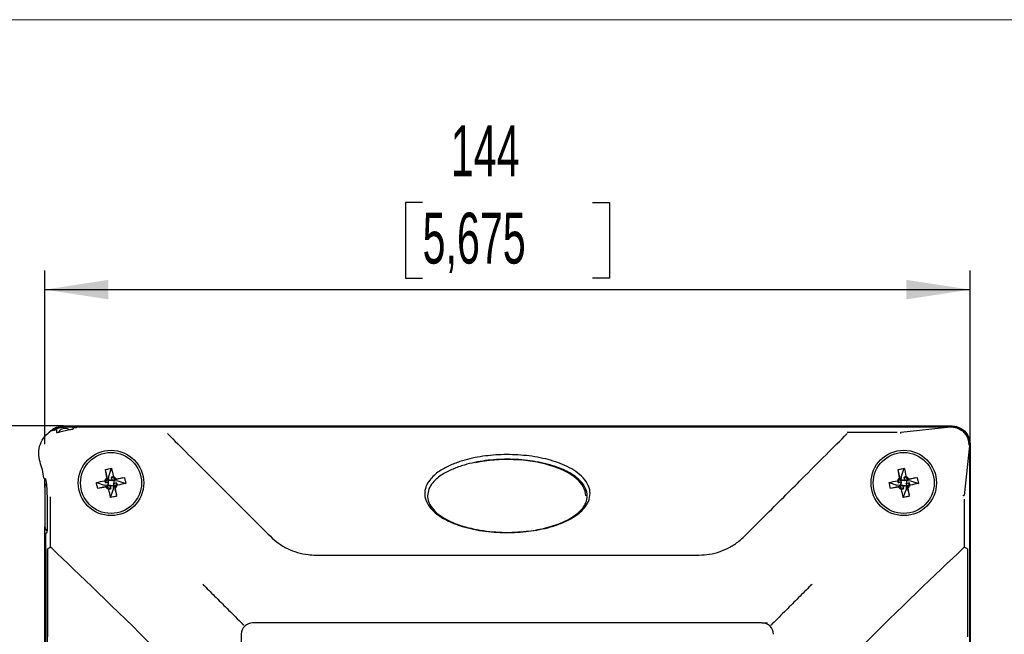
# Model space of a CAD drawing. Header units: millimetres. Extents: x 0 to 210, y 0 to 148.
# Tile 8 of 52: x 24 to 49, y 65 to 81. Entities that reach past the tile are written whole.
import ezdxf

# ---------------------------------------------------------------- set-up
doc = ezdxf.new("R2010")
doc.units = ezdxf.units.MM
doc.header["$LTSCALE"] = 0.5
doc.layers.add('FORMAT', color=7, linetype='Continuous')
doc.styles.add('SLDTEXTSTYLE0', font='TXT', dxfattribs={"width": 0.605})
doc.dimstyles.new('SLDDIMSTYLE1', dxfattribs={"dimtxt": 1.284159, "dimasz": 1.651, "dimexe": 0, "dimexo": 0.0625, "dimgap": 0.32104, "dimtad": 1, "dimdec": 0, "dimlfac": 6, "dimrnd": 1e-09, "dimzin": 12, "dimdsep": 46, "dimtxsty": 'SLDTEXTSTYLE0', "dimsah": 1, "dimcen": 0.09, "dimadec": 0, "dimazin": 3, "dimtfac": 1, "dimtdec": 1, "dimtofl": 0, "dimtmove": 0, "dimatfit": 3, "dimfxl": 0, "dimfrac": 2, "dimtolj": 1, "dimtzin": 12, "dimarcsym": 0})
doc.dimstyles.new('SLDDIMSTYLE2', dxfattribs={"dimtxt": 1.284159, "dimasz": 1.651, "dimexe": 0, "dimexo": 0.0625, "dimgap": 0.32104, "dimtad": 1, "dimdec": 0, "dimlfac": 6, "dimrnd": 1e-09, "dimzin": 12, "dimdsep": 46, "dimtxsty": 'SLDTEXTSTYLE0', "dimsah": 1, "dimcen": 0.09, "dimadec": 0, "dimazin": 3, "dimtfac": 1, "dimtdec": 1, "dimtofl": 0, "dimtmove": 0, "dimatfit": 3, "dimfxl": 0, "dimfrac": 2, "dimtolj": 1, "dimtzin": 12, "dimarcsym": 0})

# ---------------------------------------------------------------- blocks, each defined once
blk = doc.blocks.new('_D_1')
at = {"layer": 'FORMAT'}
for p, q in [((34.111, 76.367), (33.67, 76.367)), ((33.67, 76.367), (33.67, 74.394)), ((38.52, 76.367), (38.961, 76.367)), ((38.961, 76.367), (38.961, 74.394)), ((24.304, 70.082), (24.304, 74.6)), ((48.326, 70.083), (48.326, 74.6)), ((33.67, 74.394), (34.111, 74.394)), ((38.961, 74.394), (38.52, 74.394)), ((24.304, 74.1), (48.326, 74.1))]:
    blk.add_line(p, q, dxfattribs=at)
for points in [[(24.304, 74.1), (25.955, 73.846), (25.955, 74.354)], [(48.326, 74.1), (46.675, 74.354), (46.675, 73.846)]]:
    blk.add_solid(points, dxfattribs=at)
at = {"layer": 'FORMAT', "char_height": 1.3229, "attachment_point": 1, "style": 'SLDTEXTSTYLE0'}
for s, insert in [('144', (34.845, 78.366)), ('5,675', (34.111, 76.1))]:
    blk.add_mtext(s, dxfattribs=dict(at, insert=insert))
blk = doc.blocks.new('_D_2')
at = {"layer": 'FORMAT'}
for p, q in [((24.779, 70.558), (14.42, 70.558)), ((14.92, 46.513), (14.92, 70.558)), ((12.654, 60.25), (12.654, 60.691)), ((12.654, 60.691), (14.626, 60.691)), ((14.626, 60.691), (14.626, 60.25)), ((12.654, 56.821), (12.654, 56.38)), ((14.626, 56.38), (14.626, 56.821)), ((12.654, 56.38), (14.626, 56.38)), ((24.779, 46.513), (14.42, 46.513))]:
    blk.add_line(p, q, dxfattribs=at)
for points in [[(14.92, 70.558), (14.666, 68.907), (15.174, 68.907)], [(14.92, 46.513), (15.174, 48.164), (14.666, 48.164)]]:
    blk.add_solid(points, dxfattribs=at)
at = {"layer": 'FORMAT', "char_height": 1.3229, "attachment_point": 1, "rotation": 90, "style": 'SLDTEXTSTYLE0'}
for s, insert in [('5,68', (12.921, 56.821)), ('144', (10.655, 57.066))]:
    blk.add_mtext(s, dxfattribs=dict(at, insert=insert))

msp = doc.modelspace()

# ---------------------------------------------------------------- linework, layer by layer
at = {"color": 7, "linetype": 'Continuous', "lineweight": 25}
for p, q in [((24.607199, 70.458191), (24.608379, 70.3906)), ((24.655141, 70.51331), (24.655329, 70.513361)), ((24.655329, 70.513361), (24.837473, 70.537598)), ((24.779362, 70.557502), (47.851901, 70.557502)), ((24.837473, 70.537598), (47.815183, 70.537598)), ((25.048255, 70.486514), (25.048488, 70.499882)), ((45.137546, 70.399938), (46.432519, 70.399938)), ((46.529275, 70.400026), (46.528767, 70.399879)), ((46.529275, 70.400026), (47.815183, 70.537598)), ((48.326449, 70.082954), (48.326449, 46.987875)), ((48.314878, 70.037902), (48.177306, 68.751995)), ((48.314878, 70.037902), (48.314878, 47.032927)), ((25.912017, 69.211387), (25.875838, 69.422638)), ((25.931918, 69.195182), (25.882169, 69.385575)), ((25.962282, 69.25476), (26.03377, 69.457934)), ((46.49535, 69.211387), (46.459171, 69.422638)), ((46.515251, 69.195182), (46.465502, 69.385575)), ((46.545615, 69.25476), (46.617103, 69.457934)), ((24.319754, 69.179525), (24.279919, 69.203415)), ((24.304362, 68.960937), (24.304362, 69.188756)), ((25.640177, 69.089823), (25.843372, 69.018335)), ((25.879196, 69.077552), (25.955358, 69.104699)), ((25.946484, 69.002827), (25.951851, 69.088426)), ((25.946774, 69.151626), (25.971174, 69.150096)), ((25.953206, 69.110026), (25.962282, 69.25476)), ((25.971174, 69.150096), (26.029393, 69.146445)), ((26.021501, 69.218914), (26.048649, 69.142753)), ((26.053973, 69.144904), (26.198707, 69.135828)), ((26.162861, 69.076609), (26.086702, 69.049462)), ((26.095569, 69.151359), (26.090198, 69.065692)), ((26.139129, 69.166192), (26.329521, 69.215941)), ((26.155334, 69.186093), (26.366585, 69.222272)), ((26.198707, 69.135828), (26.401881, 69.06434)), ((46.22351, 69.089823), (46.426705, 69.018335)), ((46.462529, 69.077552), (46.538691, 69.104699)), ((46.529817, 69.002827), (46.535185, 69.088426)), ((46.530107, 69.151626), (46.554508, 69.150096)), ((46.537656, 69.127839), (46.545615, 69.25476)), ((46.554508, 69.150096), (46.612727, 69.146445)), ((46.604834, 69.218914), (46.631982, 69.142753)), ((46.637306, 69.144904), (46.78204, 69.135828)), ((46.746194, 69.076609), (46.670036, 69.049462)), ((46.678902, 69.151359), (46.673532, 69.065692)), ((46.722462, 69.166192), (46.912855, 69.215941)), ((46.738667, 69.186093), (46.949919, 69.222272)), ((46.78204, 69.135828), (46.985214, 69.06434)), ((24.304362, 68.960937), (24.304362, 67.943226)), ((25.886723, 68.96807), (25.675473, 68.931891)), ((25.902927, 68.987969), (25.712535, 68.938222)), ((25.988098, 69.009262), (25.843372, 69.018335)), ((26.020558, 68.935249), (25.993412, 69.011408)), ((26.008287, 68.69623), (26.079775, 68.899425)), ((26.070718, 69.004082), (26.012499, 69.007732)), ((26.095306, 69.002541), (26.070718, 69.004082)), ((26.087731, 69.02633), (26.079775, 68.899425)), ((26.110141, 68.95898), (26.159888, 68.768589)), ((26.13004, 68.942776), (26.166219, 68.731526)), ((46.470056, 68.96807), (46.258806, 68.931891)), ((46.486261, 68.987969), (46.295869, 68.938222)), ((46.571432, 69.009262), (46.426705, 69.018335)), ((46.603891, 68.935249), (46.576745, 69.011408)), ((46.59162, 68.69623), (46.663108, 68.899425)), ((46.654051, 69.004082), (46.595832, 69.007732)), ((46.678639, 69.002541), (46.654051, 69.004082)), ((46.671064, 69.02633), (46.663108, 68.899425)), ((46.693474, 68.95898), (46.743221, 68.768589)), ((46.713374, 68.942776), (46.749552, 68.731526)), ((24.359122, 68.737648), (24.359122, 67.830113)), ((24.448172, 67.405715), (24.448172, 68.712215)), ((48.177219, 68.655239), (48.177219, 67.405715)), ((48.177236, 68.75174), (48.177306, 68.751995)), ((24.304362, 49.127604), (24.304362, 67.943226)), ((24.315205, 67.766387), (24.315205, 49.304443)), ((24.315285, 67.766467), (24.357385, 67.787511)), ((24.368713, 67.365998), (24.448172, 67.405715)), ((24.368713, 49.704832), (24.368713, 67.365998)), ((24.368713, 67.365998), (24.368713, 65.081323)), ((48.256677, 67.365998), (48.177219, 67.405715)), ((48.256677, 67.365998), (48.256677, 65.081323)), ((31.336384, 67.202081), (41.289006, 67.202081)), ((29.457558, 65.390552), (29.455924, 65.392186)), ((42.921028, 65.443748), (29.704362, 65.443748)), ((42.921028, 65.443748), (43.070755, 65.443748)), ((43.167832, 65.390552), (43.169466, 65.392186)), ((29.404362, 65.143748), (29.404362, 62.243748))]:
    msp.add_line(p, q, dxfattribs=at)
for centre, radius in [((26.021028, 69.077081), 0.85), ((26.021028, 69.077081), 0.791667), ((46.604362, 69.077081), 0.85), ((46.604362, 69.077081), 0.791667)]:
    msp.add_circle(centre, radius, dxfattribs=at)
for centre, radius, start, end in [((24.82748, 70.281605), 0.208333, 60.9436365, 146.2039104), ((26.021028, 69.077081), 0.172979, 129.0651787, 160.341325), ((26.021028, 69.077081), 0.141833, 132.3050722, 179.8100385), ((26.021028, 69.077081), 0.141833, 42.3050722, 89.8090515), ((26.021028, 69.077081), 0.172979, 39.0651787, 70.3413248), ((26.021028, 69.077081), 0.141833, 312.3060592, 359.8090515), ((46.604362, 69.077081), 0.172979, 129.0651787, 160.341325), ((46.604362, 69.077081), 0.141833, 132.3050722, 179.8100385), ((46.604362, 69.077081), 0.141833, 42.3050722, 89.8090515), ((46.604362, 69.077081), 0.172979, 39.0651787, 70.3413248), ((46.604362, 69.077081), 0.141833, 312.3060592, 359.8090515), ((26.021028, 69.077081), 0.172979, 219.0651789, 250.341325), ((26.021028, 69.077081), 0.141833, 222.3060592, 269.8100385), ((26.021028, 69.077081), 0.172979, 309.0651789, 340.3413248), ((46.604362, 69.077081), 0.172979, 219.0651789, 250.341325), ((46.604362, 69.077081), 0.141833, 222.3060592, 269.8100385), ((46.604362, 69.077081), 0.172979, 309.0651789, 340.3413248), ((29.704362, 65.143748), 0.3, 90, 180), ((42.921028, 65.143748), 0.3, 360, 90)]:
    msp.add_arc(centre, radius, start, end, dxfattribs=at)
for centre, major_axis, ratio, start_param, end_param in [((24.779362, 70.068061), (-0.332903, 0.348949), 0.970979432, 5.997861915, 6.177481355), ((24.82748, 70.522821), (0.302645, 0), 0.034920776, 0.181680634, 1.570796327), ((24.82748, 70.522821), (0.302645, 0), 0.034920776, 5.417259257, 6.283389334), ((47.828909, 70.059962), (-0.336515, -0.336515), 0.998099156, 2.357145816, 3.926039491), ((36.312695, 68.74385), (2.033333, 0), 0.462413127, 0, 1.991278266), ((24.47304, 68.9589), (0.155626, -0.066173), 0.983178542, 2.932470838, 3.537564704), ((24.47304, 67.945263), (0.155626, 0.066173), 0.983178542, 2.745620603, 3.574633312), ((24.35736, 67.829838), (0.000011, 0.042336), 0.041609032, 3.162401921, 4.718901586), ((24.614737, 67.239023), (-0.16661, 0.16666), 0.026179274, 5.598491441, 6.274459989), ((24.614737, 67.239023), (-0.16661, 0.16666), 0.026179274, 5.598491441, 6.274459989), ((28.024797, 63.678919), (-4.665067, 4.666489), 0.026179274, 4.925995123, 5.598491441), ((44.600593, 63.678919), (4.665067, 4.666489), 0.026179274, 0.684693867, 1.357190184), ((48.010653, 67.239023), (0.16661, 0.16666), 0.026179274, 0.008725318, 0.684693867)]:
    msp.add_ellipse(centre, major_axis=major_axis, ratio=ratio, start_param=start_param, end_param=end_param, dxfattribs=at)
for points, knots in [([(24.177714, 69.621979), (24.160258, 69.699002), (24.125077, 69.85424), (24.17382, 70.088343), (24.293092, 70.295723), (24.461804, 70.444549), (24.597906, 70.492954), (24.655141, 70.51331)], [0, 0, 0, 0, 0.208334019, 0.419891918, 0.617364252, 0.839089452, 1, 1, 1, 1]), ([(24.423671, 70.388561), (24.42993, 70.398753), (24.453196, 70.436637), (24.517538, 70.480365), (24.625874, 70.541611), (24.718539, 70.551205), (24.779362, 70.557502)], [0, 0, 0, 0, 0.087607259, 0.325623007, 0.557357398, 1, 1, 1, 1]), ([(24.607199, 70.458191), (24.602477, 70.456858), (24.574909, 70.449077), (24.538047, 70.437278), (24.521116, 70.435924), (24.535852, 70.450445), (24.578245, 70.474654), (24.648922, 70.503132), (24.743266, 70.525782), (24.824408, 70.533067), (24.867646, 70.533213), (24.877306, 70.533245)], [0, 0, 0, 0, 0.028600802, 0.166982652, 0.298858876, 0.420453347, 0.546234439, 0.684589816, 0.827597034, 0.961481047, 1, 1, 1, 1]), ([(24.608379, 70.3906), (24.610435, 70.388694), (24.614545, 70.384884), (24.646535, 70.392078), (24.695042, 70.405728), (24.759714, 70.42354), (24.834841, 70.441836), (24.910521, 70.457724), (24.976287, 70.469941), (25.023903, 70.478622), (25.045699, 70.483663), (25.047617, 70.485802), (25.048255, 70.486514)], [0, 0, 0, 0, 0.09684894, 0.193647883, 0.292680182, 0.399389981, 0.510909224, 0.622608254, 0.732248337, 0.84002108, 0.946799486, 1, 1, 1, 1]), ([(27.48844, 70.359672), (27.667495, 70.180616), (28.035145, 69.812965), (28.601164, 69.246945), (29.140725, 68.707388), (29.639534, 68.20858), (29.983606, 67.864505), (30.157873, 67.690237)], [0, 0, 0, 0, 0.22892253, 0.470041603, 0.642029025, 0.818693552, 1, 1, 1, 1]), ([(42.467517, 67.690237), (42.641786, 67.864507), (42.98586, 68.208583), (43.484669, 68.707391), (44.024227, 69.246946), (44.590245, 69.812966), (44.957895, 70.180616), (45.13695, 70.359672)], [0, 0, 0, 0, 0.181308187, 0.357972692, 0.529958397, 0.771077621, 1, 1, 1, 1]), ([(46.53001, 70.35837), (46.530011, 70.359177), (46.530013, 70.370971), (46.529818, 70.391439), (46.529132, 70.396948), (46.528767, 70.399879)], [0, 0, 0, 0, 0.033246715, 0.485752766, 1, 1, 1, 1]), ([(47.815183, 70.537598), (47.871859, 70.531887), (47.985191, 70.520468), (48.136582, 70.434023), (48.247877, 70.306272), (48.306162, 70.166493), (48.312364, 70.074995), (48.314878, 70.037902)], [0, 0, 0, 0, 0.216644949, 0.433205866, 0.64933732, 0.857842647, 1, 1, 1, 1]), ([(47.851901, 70.557502), (47.884257, 70.555581), (47.948111, 70.55179), (48.066876, 70.513324), (48.196006, 70.427057), (48.282272, 70.297926), (48.320738, 70.179161), (48.324528, 70.115309), (48.326449, 70.082954)], [0, 0, 0, 0, 0.1304526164, 0.2574462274, 0.5000000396, 0.7425596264, 0.8695517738, 1, 1, 1, 1]), ([(38.459197, 68.799998), (38.45052, 68.731203), (38.433215, 68.593991), (38.285232, 68.375029), (38.049105, 68.185888), (37.744194, 68.033836), (37.355016, 67.901807), (36.863728, 67.806162), (36.267439, 67.774771), (35.661034, 67.817536), (35.124713, 67.938823), (34.684665, 68.119766), (34.391807, 68.32041), (34.212582, 68.552327), (34.150461, 68.771832), (34.18722, 68.980853), (34.31072, 69.192524), (34.522975, 69.37726), (34.797238, 69.528546), (35.151402, 69.664439), (35.60408, 69.770222), (36.161469, 69.821705), (36.734631, 69.807163), (37.295009, 69.716962), (37.733156, 69.575108), (38.0425, 69.412531), (38.246012, 69.258063), (38.40111, 69.06755), (38.456539, 68.903456), (38.458853, 68.813414), (38.459197, 68.799998)], [0, 0, 0, 0, 0.021902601, 0.043684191, 0.07977772, 0.111128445, 0.1425518, 0.197864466, 0.253255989, 0.311735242, 0.370086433, 0.409416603, 0.448970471, 0.473451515, 0.498147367, 0.519329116, 0.539651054, 0.573441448, 0.602223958, 0.631073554, 0.682748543, 0.73451134, 0.789837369, 0.845108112, 0.895699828, 0.921343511, 0.946898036, 0.97120125, 0.995709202, 1, 1, 1, 1]), ([(24.279919, 69.203415), (24.267358, 69.274003), (24.242144, 69.415685), (24.199242, 69.553051), (24.177714, 69.621979)], [0, 0, 0, 0, 0.498213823, 1, 1, 1, 1]), ([(34.238362, 68.742618), (34.24622, 68.80407), (34.261888, 68.926599), (34.396376, 69.125318), (34.614357, 69.300991), (34.90017, 69.445376), (35.271635, 69.573849), (35.743896, 69.668919), (36.321031, 69.703395), (36.909586, 69.66708), (37.428434, 69.556512), (37.852877, 69.392115), (38.13674, 69.21347), (38.321615, 69.006065), (38.399123, 68.804574), (38.378532, 68.610184), (38.278269, 68.417687), (38.039868, 68.191258), (37.644985, 67.998631), (37.161957, 67.865055), (36.61994, 67.792098), (36.015676, 67.786142), (35.413106, 67.87171), (34.885857, 68.034755), (34.524135, 68.236745), (34.313088, 68.466417), (34.243852, 68.626216), (34.239407, 68.720464), (34.238362, 68.742618)], [0, 0, 0, 0, 0.020448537, 0.040772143, 0.075728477, 0.106791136, 0.13792696, 0.193817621, 0.249792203, 0.309148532, 0.368388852, 0.407188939, 0.446169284, 0.470266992, 0.494604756, 0.51528973, 0.533888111, 0.564583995, 0.617105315, 0.665657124, 0.714302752, 0.779367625, 0.844362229, 0.894340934, 0.944656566, 0.968516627, 0.992599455, 1, 1, 1, 1]), ([(25.875838, 69.422638), (25.889726, 69.426041), (25.917503, 69.432845), (25.970186, 69.444684), (26.008973, 69.452767), (26.03377, 69.457934)], [0, 0, 0, 0, 0.265077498, 0.530153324, 1, 1, 1, 1]), ([(26.03377, 69.457934), (26.049025, 69.388861), (26.064922, 69.316887), (26.078667, 69.242958), (26.079221, 69.239978)], [0, 0, 0, 0, 0.959683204, 1, 1, 1, 1]), ([(46.459171, 69.422638), (46.473059, 69.426041), (46.500836, 69.432845), (46.553519, 69.444684), (46.592306, 69.452767), (46.617103, 69.457934)], [0, 0, 0, 0, 0.265077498, 0.530153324, 1, 1, 1, 1]), ([(46.617103, 69.457934), (46.632359, 69.388861), (46.648255, 69.316887), (46.662, 69.242958), (46.662555, 69.239978)], [0, 0, 0, 0, 0.959683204, 1, 1, 1, 1]), ([(24.319754, 69.179525), (24.320113, 69.178666), (24.320717, 69.177221), (24.322774, 69.167814), (24.324947, 69.156482), (24.326862, 69.145396), (24.327861, 69.13909), (24.328192, 69.137005)], [0, 0, 0, 0, 0.307433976, 0.51666594, 0.727051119, 0.909721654, 1, 1, 1, 1]), ([(24.328192, 69.137005), (24.337169, 69.071186), (24.355204, 68.938961), (24.357812, 68.804951), (24.359122, 68.737648)], [0, 0, 0, 0, 0.4977793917, 1, 1, 1, 1]), ([(25.640177, 69.089823), (25.70925, 69.105079), (25.781224, 69.120975), (25.855152, 69.13472), (25.858132, 69.135274)], [0, 0, 0, 0, 0.959689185, 1, 1, 1, 1]), ([(25.675473, 68.931891), (25.67207, 68.945779), (25.665266, 68.973556), (25.653427, 69.026239), (25.645344, 69.065026), (25.640177, 69.089823)], [0, 0, 0, 0, 0.265077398, 0.530153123, 1, 1, 1, 1]), ([(25.858132, 69.135274), (25.861692, 69.122487), (25.866798, 69.10415), (25.876315, 69.083732), (25.879196, 69.077552)], [0, 0, 0, 0, 0.69730785, 1, 1, 1, 1]), ([(25.925563, 69.181977), (25.925234, 69.18977), (25.924681, 69.202881), (25.915671, 69.208933), (25.912017, 69.211387)], [0, 0, 0, 0, 0.5943884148, 1, 1, 1, 1]), ([(25.955358, 69.104699), (25.953796, 69.108551), (25.943321, 69.134377), (25.933727, 69.160095), (25.925563, 69.181977)], [0, 0, 0, 0, 0.149142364, 1, 1, 1, 1]), ([(25.955358, 69.104699), (25.955956, 69.103014), (25.958814, 69.094962), (25.946946, 69.07312), (25.937561, 69.055848)], [0, 0, 0, 0, 0.2092424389, 1, 1, 1, 1]), ([(25.937561, 69.055848), (25.939205, 69.055134), (25.941292, 69.054227), (25.942283, 69.037782), (25.944027, 69.022004), (25.946278, 69.005667), (25.947934, 68.994598), (25.948456, 68.991108)], [0, 0, 0, 0, 0.532393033, 0.676181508, 0.786411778, 0.932663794, 1, 1, 1, 1]), ([(25.969579, 69.154411), (25.97124, 69.15462), (25.977972, 69.155464), (25.989055, 69.156373), (25.997486, 69.1568), (25.998949, 69.159145), (25.999828, 69.160554)], [0, 0, 0, 0, 0.048222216, 0.19547219, 0.516391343, 1, 1, 1, 1]), ([(25.999828, 69.160554), (26.015771, 69.151855), (26.038689, 69.139351), (26.046325, 69.141959), (26.048649, 69.142753)], [0, 0, 0, 0, 0.6956772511, 1, 1, 1, 1]), ([(26.079221, 69.239978), (26.066434, 69.236417), (26.048097, 69.231311), (26.027681, 69.221795), (26.021501, 69.218914)], [0, 0, 0, 0, 0.697308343, 1, 1, 1, 1]), ([(26.048649, 69.142753), (26.0525, 69.144315), (26.078325, 69.15479), (26.104042, 69.164383), (26.125924, 69.172546)], [0, 0, 0, 0, 0.149115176, 1, 1, 1, 1]), ([(26.086702, 69.049462), (26.086105, 69.051146), (26.08325, 69.059196), (26.095117, 69.081016), (26.104502, 69.098273)], [0, 0, 0, 0, 0.209129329, 1, 1, 1, 1]), ([(26.086702, 69.049462), (26.088263, 69.045615), (26.098737, 69.019789), (26.108331, 68.994073), (26.116495, 68.972187)], [0, 0, 0, 0, 0.148983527, 1, 1, 1, 1]), ([(26.104502, 69.098273), (26.102855, 69.098981), (26.100763, 69.09988), (26.099794, 69.116177), (26.098075, 69.131805), (26.095819, 69.148222), (26.094142, 69.159427), (26.093589, 69.163127)], [0, 0, 0, 0, 0.531183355, 0.674709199, 0.784315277, 0.928780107, 1, 1, 1, 1]), ([(26.125924, 69.172546), (26.133717, 69.172875), (26.146828, 69.173429), (26.15288, 69.182439), (26.155334, 69.186093)], [0, 0, 0, 0, 0.594388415, 1, 1, 1, 1]), ([(26.183925, 69.018889), (26.180364, 69.031675), (26.175258, 69.050013), (26.165742, 69.070429), (26.162861, 69.076609)], [0, 0, 0, 0, 0.697308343, 1, 1, 1, 1]), ([(26.401881, 69.06434), (26.332808, 69.049085), (26.260834, 69.033188), (26.186905, 69.019443), (26.183925, 69.018889)], [0, 0, 0, 0, 0.9596832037, 1, 1, 1, 1]), ([(26.366585, 69.222272), (26.369987, 69.208384), (26.376792, 69.180607), (26.388631, 69.127924), (26.396714, 69.089137), (26.401881, 69.06434)], [0, 0, 0, 0, 0.265077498, 0.530153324, 1, 1, 1, 1]), ([(46.22351, 69.089823), (46.292583, 69.105079), (46.364557, 69.120975), (46.438485, 69.13472), (46.441465, 69.135274)], [0, 0, 0, 0, 0.959689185, 1, 1, 1, 1]), ([(46.258806, 68.931891), (46.255404, 68.945779), (46.2486, 68.973556), (46.23676, 69.026239), (46.228678, 69.065026), (46.22351, 69.089823)], [0, 0, 0, 0, 0.265077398, 0.530153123, 1, 1, 1, 1]), ([(46.441465, 69.135274), (46.445026, 69.122487), (46.450132, 69.10415), (46.459648, 69.083732), (46.462529, 69.077552)], [0, 0, 0, 0, 0.69730785, 1, 1, 1, 1]), ([(46.508897, 69.181977), (46.508568, 69.18977), (46.508014, 69.202881), (46.499004, 69.208933), (46.49535, 69.211387)], [0, 0, 0, 0, 0.594388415, 1, 1, 1, 1]), ([(46.538691, 69.104699), (46.537129, 69.108551), (46.526654, 69.134377), (46.51706, 69.160095), (46.508897, 69.181977)], [0, 0, 0, 0, 0.149142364, 1, 1, 1, 1]), ([(46.538691, 69.104699), (46.539289, 69.103014), (46.542148, 69.094962), (46.53028, 69.07312), (46.520895, 69.055848)], [0, 0, 0, 0, 0.209242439, 1, 1, 1, 1]), ([(46.520895, 69.055848), (46.522538, 69.055134), (46.524625, 69.054227), (46.525616, 69.037782), (46.527361, 69.022004), (46.529611, 69.005667), (46.531267, 68.994598), (46.531789, 68.991108)], [0, 0, 0, 0, 0.532393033, 0.676181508, 0.786411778, 0.932663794, 1, 1, 1, 1]), ([(46.552912, 69.154411), (46.554573, 69.15462), (46.561305, 69.155464), (46.572388, 69.156373), (46.58082, 69.1568), (46.582282, 69.159145), (46.583162, 69.160554)], [0, 0, 0, 0, 0.048222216, 0.19547219, 0.516391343, 1, 1, 1, 1]), ([(46.583162, 69.160554), (46.599105, 69.151855), (46.622022, 69.139351), (46.629658, 69.141959), (46.631982, 69.142753)], [0, 0, 0, 0, 0.6956772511, 1, 1, 1, 1]), ([(46.662555, 69.239978), (46.649768, 69.236417), (46.63143, 69.231311), (46.611014, 69.221795), (46.604834, 69.218914)], [0, 0, 0, 0, 0.697308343, 1, 1, 1, 1]), ([(46.631982, 69.142753), (46.635833, 69.144315), (46.661658, 69.15479), (46.687375, 69.164383), (46.709258, 69.172546)], [0, 0, 0, 0, 0.149115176, 1, 1, 1, 1]), ([(46.670036, 69.049462), (46.669439, 69.051146), (46.666583, 69.059196), (46.67845, 69.081016), (46.687836, 69.098273)], [0, 0, 0, 0, 0.209129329, 1, 1, 1, 1]), ([(46.670036, 69.049462), (46.671596, 69.045615), (46.682071, 69.019789), (46.691664, 68.994073), (46.699828, 68.972187)], [0, 0, 0, 0, 0.148983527, 1, 1, 1, 1]), ([(46.687836, 69.098273), (46.686189, 69.098981), (46.684097, 69.09988), (46.683127, 69.116177), (46.681408, 69.131805), (46.679152, 69.148222), (46.677476, 69.159427), (46.676922, 69.163127)], [0, 0, 0, 0, 0.531183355, 0.674709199, 0.784315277, 0.928780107, 1, 1, 1, 1]), ([(46.709258, 69.172546), (46.717051, 69.172875), (46.730162, 69.173429), (46.736213, 69.182439), (46.738667, 69.186093)], [0, 0, 0, 0, 0.594388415, 1, 1, 1, 1]), ([(46.767258, 69.018889), (46.763698, 69.031675), (46.758592, 69.050013), (46.749075, 69.070429), (46.746194, 69.076609)], [0, 0, 0, 0, 0.697308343, 1, 1, 1, 1]), ([(46.985214, 69.06434), (46.916142, 69.049085), (46.844167, 69.033188), (46.770239, 69.019443), (46.767258, 69.018889)], [0, 0, 0, 0, 0.959683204, 1, 1, 1, 1]), ([(46.949919, 69.222272), (46.953321, 69.208384), (46.960125, 69.180607), (46.971964, 69.127924), (46.980047, 69.089137), (46.985214, 69.06434)], [0, 0, 0, 0, 0.265077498, 0.530153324, 1, 1, 1, 1]), ([(25.916134, 68.981615), (25.90834, 68.981286), (25.895228, 68.980734), (25.889177, 68.971724), (25.886723, 68.96807)], [0, 0, 0, 0, 0.594388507, 1, 1, 1, 1]), ([(25.993412, 69.011408), (25.989563, 69.009848), (25.963737, 68.999373), (25.93802, 68.989779), (25.916134, 68.981615)], [0, 0, 0, 0, 0.149010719, 1, 1, 1, 1]), ([(25.962836, 68.914185), (25.975622, 68.917746), (25.99396, 68.922851), (26.014378, 68.932368), (26.020558, 68.935249)], [0, 0, 0, 0, 0.69730785, 1, 1, 1, 1]), ([(26.008287, 68.69623), (25.993031, 68.765303), (25.977135, 68.837277), (25.96339, 68.911205), (25.962836, 68.914185)], [0, 0, 0, 0, 0.959689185, 1, 1, 1, 1]), ([(26.042253, 68.993613), (26.026304, 69.002309), (26.003375, 69.014809), (25.995737, 69.012202), (25.993412, 69.011408)], [0, 0, 0, 0, 0.695608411, 1, 1, 1, 1]), ([(26.072333, 68.999737), (26.070727, 68.999536), (26.06405, 68.998699), (26.053, 68.997796), (26.044604, 68.997361), (26.043133, 68.995015), (26.042253, 68.993613)], [0, 0, 0, 0, 0.04685231, 0.19476753, 0.518566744, 1, 1, 1, 1]), ([(26.116495, 68.972187), (26.116823, 68.964394), (26.117376, 68.951282), (26.126386, 68.94523), (26.13004, 68.942776)], [0, 0, 0, 0, 0.594388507, 1, 1, 1, 1]), ([(46.499467, 68.981615), (46.491674, 68.981286), (46.478562, 68.980734), (46.47251, 68.971724), (46.470056, 68.96807)], [0, 0, 0, 0, 0.594388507, 1, 1, 1, 1]), ([(46.576745, 69.011408), (46.572896, 69.009848), (46.54707, 68.999373), (46.521353, 68.989779), (46.499467, 68.981615)], [0, 0, 0, 0, 0.149010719, 1, 1, 1, 1]), ([(46.546169, 68.914185), (46.558956, 68.917746), (46.577293, 68.922851), (46.597711, 68.932368), (46.603891, 68.935249)], [0, 0, 0, 0, 0.6973078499, 1, 1, 1, 1]), ([(46.59162, 68.69623), (46.576364, 68.765303), (46.560468, 68.837277), (46.546723, 68.911205), (46.546169, 68.914185)], [0, 0, 0, 0, 0.959689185, 1, 1, 1, 1]), ([(46.625587, 68.993613), (46.609637, 69.002309), (46.586709, 69.014809), (46.57907, 69.012202), (46.576745, 69.011408)], [0, 0, 0, 0, 0.695608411, 1, 1, 1, 1]), ([(46.655666, 68.999737), (46.65406, 68.999536), (46.647384, 68.998699), (46.636333, 68.997796), (46.627938, 68.997361), (46.626466, 68.995015), (46.625587, 68.993613)], [0, 0, 0, 0, 0.04685231, 0.19476753, 0.518566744, 1, 1, 1, 1]), ([(46.699828, 68.972187), (46.700157, 68.964394), (46.700709, 68.951282), (46.709719, 68.94523), (46.713374, 68.942776)], [0, 0, 0, 0, 0.594388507, 1, 1, 1, 1]), ([(26.166219, 68.731526), (26.15233, 68.728124), (26.124554, 68.721319), (26.071871, 68.70948), (26.033084, 68.701397), (26.008287, 68.69623)], [0, 0, 0, 0, 0.265077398, 0.530153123, 1, 1, 1, 1]), ([(46.749552, 68.731526), (46.735664, 68.728124), (46.707887, 68.721319), (46.655204, 68.70948), (46.616417, 68.701397), (46.59162, 68.69623)], [0, 0, 0, 0, 0.265077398, 0.530153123, 1, 1, 1, 1]), ([(48.135617, 68.755504), (48.136755, 68.755463), (48.149043, 68.755025), (48.169404, 68.753912), (48.174544, 68.752487), (48.177236, 68.75174)], [0, 0, 0, 0, 0.046358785, 0.500639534, 1, 1, 1, 1]), ([(30.157873, 67.690237), (30.225061, 67.629112), (30.361432, 67.505045), (30.601494, 67.364672), (30.862091, 67.26325), (31.109705, 67.210135), (31.270001, 67.20444), (31.336384, 67.202081)], [0, 0, 0, 0, 0.208965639, 0.424141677, 0.633085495, 0.848049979, 1, 1, 1, 1]), ([(41.289006, 67.202081), (41.380473, 67.20645), (41.56603, 67.215312), (41.835576, 67.286481), (42.091603, 67.399573), (42.30337, 67.53715), (42.419615, 67.645563), (42.467517, 67.690237)], [0, 0, 0, 0, 0.209227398, 0.424454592, 0.633695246, 0.84905375, 1, 1, 1, 1]), ([(28.44383, 66.40428), (28.442679, 66.405431), (28.429483, 66.418626), (28.415037, 66.433072), (28.401852, 66.446258)], [0, 0, 0, 0, 0.087238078, 1, 1, 1, 1]), ([(28.44383, 66.40428), (28.544917, 66.303193), (28.749052, 66.099058), (29.02435, 65.82376), (29.254256, 65.593854), (29.376256, 65.471854), (29.438232, 65.409877), (29.439924, 65.408186)], [0, 0, 0, 0, 0.318667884, 0.64352326, 0.818803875, 0.995055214, 1, 1, 1, 1]), ([(44.18156, 66.40428), (44.080458, 66.303178), (43.876291, 66.099011), (43.54206, 65.76478), (43.309005, 65.531725), (43.187158, 65.409877), (43.185466, 65.408186)], [0, 0, 0, 0, 0.31874488, 0.643678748, 0.995054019, 1, 1, 1, 1]), ([(44.18156, 66.40428), (44.182711, 66.405431), (44.195907, 66.418626), (44.210353, 66.433072), (44.223538, 66.446258)], [0, 0, 0, 0, 0.087238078, 1, 1, 1, 1]), ([(29.455924, 65.392186), (29.455726, 65.392384), (29.45533, 65.39278), (29.452642, 65.395468), (29.448725, 65.399385), (29.444463, 65.403646), (29.44153, 65.40658), (29.440337, 65.407773), (29.440202, 65.407908)], [0, 0, 0, 0, 0.210256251, 0.420424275, 0.633078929, 0.850974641, 0.983106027, 1, 1, 1, 1]), ([(29.469657, 65.378453), (29.469539, 65.378571), (29.468619, 65.379491), (29.466362, 65.381748), (29.463096, 65.385014), (29.460083, 65.388027), (29.458015, 65.390095), (29.457711, 65.390399), (29.457558, 65.390552)], [0, 0, 0, 0, 0.019129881, 0.1493157, 0.367135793, 0.579703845, 0.789808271, 1, 1, 1, 1]), ([(43.162917, 65.385637), (43.163707, 65.386427), (43.165527, 65.388247), (43.16736, 65.39008), (43.167675, 65.390394), (43.167832, 65.390552)], [0, 0, 0, 0, 0.2772797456, 0.6385648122, 1, 1, 1, 1]), ([(43.185188, 65.407908), (43.185053, 65.407773), (43.18386, 65.40658), (43.180927, 65.403646), (43.176665, 65.399385), (43.172748, 65.395468), (43.17006, 65.39278), (43.169664, 65.392384), (43.169466, 65.392186)], [0, 0, 0, 0, 0.016893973, 0.149025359, 0.366921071, 0.579575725, 0.789743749, 1, 1, 1, 1])]:
    msp.add_open_spline(points, degree=3, knots=knots, dxfattribs=at)
at = {"layer": 'FORMAT', "color": 7, "lineweight": 18}
msp.add_line((10.187177, 81.113356), (87.894092, 81.113356), dxfattribs=at)

# ---------------------------------------------------------------- dimensions: what is measured, and where the dimension line sits
at = {"layer": 'FORMAT'}
dim = msp.add_linear_dim(base=(48.326449, 74.100475), p1=(24.304362, 70.08205), p2=(48.326449, 70.082954), dimstyle='SLDDIMSTYLE1', dxfattribs=at)
dim.commit()
dim.dimension.update_dxf_attribs({"geometry": '_D_1', "text_midpoint": (36.315405, 74.100475), "dimtype": 160})
dim = msp.add_linear_dim(base=(14.920223, 70.557502), p1=(24.779362, 46.513328), p2=(24.779362, 70.557502), angle=90, dimstyle='SLDDIMSTYLE2', dxfattribs=at)
dim.commit()
dim.dimension.update_dxf_attribs({"geometry": '_D_2', "text_midpoint": (14.920223, 58.535415), "dimtype": 160})

doc.saveas('drawing.dxf')
